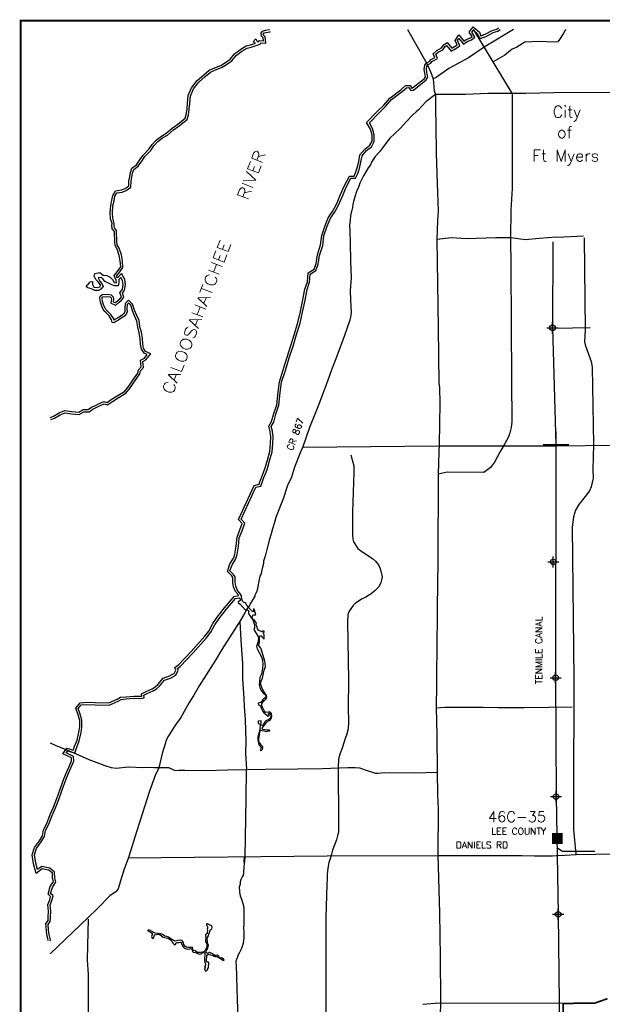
# Model space of a CAD drawing. Extents: x 195000 to 325707, y 776133 to 842767.
# Tile 2 of 7: x 196129 to 222351, y 798445 to 842767. Entities that reach past the tile are written whole.
import ezdxf
from ezdxf.enums import TextEntityAlignment as Align

# ---------------------------------------------------------------- set-up
doc = ezdxf.new("R2010")
doc.units = 0
doc.header["$LTSCALE"] = 800
doc.header["$PDMODE"] = 34
doc.header["$PDSIZE"] = 250
doc.linetypes.add('STREAM', pattern=[0])
for name, color, linetype in [('BORDER', 1, 'CONTINUOUS'), ('MAJROADS', 9, 'CONTINUOUS'), ('RDS', 1, 'CONTINUOUS'), ('RECORDERS', 14, 'CONTINUOUS'), ('SEC', 2, 'CONTINUOUS'), ('TEXT', 7, 'CONTINUOUS'), ('TRUNKS', 5, 'STREAM'), ('TSHIPS', 7, 'CONTINUOUS'), ('WATER', 4, 'CONTINUOUS'), ('WSHEDS', 11, 'CONTINUOUS')]:
    doc.layers.add(name, color=color, linetype=linetype)
doc.styles.get("Standard").update_dxf_attribs({"font": 'ROMANT'})

# ---------------------------------------------------------------- blocks, each defined once
blk = doc.blocks.new('TWNSHP')
at = {"layer": 'RDS', "color": 0}
for p, q in [((0, 580), (0, -580)), ((-580, 0), (580, 0))]:
    blk.add_line(p, q, dxfattribs=at)
blk = doc.blocks.new('RECORDER')
at = {"layer": 'RECORDERS', "color": 0, "const_width": 492}
blk.add_lwpolyline([(-230, 45), (263, 45)], dxfattribs=at)
at = {"layer": 'RECORDERS', "color": 0}
blk.add_attdef('RECORDER__ID#', text='', height=540, dxfattribs=at).set_placement((33, 1220), align=Align.CENTER)

msp = doc.modelspace()

# ---------------------------------------------------------------- linework, layer by layer
at = {"layer": 'BORDER', "color": 0, "const_width": 90}
msp.add_lwpolyline([(196174, 779122), (295174, 779122), (295174, 842722), (196174, 842722)], close=True, dxfattribs=at)
at = {"layer": 'MAJROADS', "color": 0}
for points in [[(213587, 842330), (214455, 840789), (214637, 840394), (214686, 840276), (214735, 840100), (214790, 839563), (214839, 839395), (214842, 838742), (214854, 838038), (214877, 836739), (214918, 835415), (214959, 834141), (214930, 833722), (214907, 832876), (214962, 828896), (214993, 826398), (215026, 826214), (215045, 825485), (215030, 824588), (215015, 823642), (214987, 823307), (214963, 822310), (214942, 818388), (214918, 816311), (214922, 815632), (214908, 814911), (214893, 812934), (214893, 812859), (214868, 811795), (214909, 810563), (214922, 808929), (214931, 807856), (214960, 807253), (214945, 805175), (215017, 802543), (215053, 800565), (215064, 798655), (215057, 797784)], [(218347, 842330), (217041, 841524), (216326, 841043), (215770, 840754), (215451, 840564), (214869, 840166), (214735, 840100)], [(216542, 842330), (216550, 842317), (218293, 839424), (218294, 836841), (218298, 835165), (218240, 834210), (218214, 832954), (218238, 831638), (218258, 826543), (218278, 824666), (218250, 824407), (218182, 824172), (218122, 823989), (217943, 823655), (217739, 823304), (217501, 822845), (217324, 822604), (217012, 822388), (215370, 822392), (214963, 822310)], [(220732, 842330), (220665, 842260), (220597, 842135), (220427, 841868), (220351, 841777), (220192, 841753), (219505, 841783), (218859, 841754), (218506, 841530), (218296, 841440), (217958, 841174), (217445, 840876)], [(245084, 834470), (244800, 834598), (244524, 834667), (241248, 835881), (237513, 837291), (231228, 839408), (230651, 839571), (230341, 839565), (225405, 839493), (222791, 839495), (220177, 839481), (218911, 839441), (218911, 839441), (217219, 839445), (216196, 839402), (215258, 839401), (214839, 839395)], [(214839, 839395), (214407, 839072), (214086, 838714), (214001, 838648), (213799, 838456), (213529, 838165), (213275, 837882), (213014, 837641), (212794, 837441), (212549, 837116), (212320, 836825), (212134, 836608), (212067, 836517), (211957, 836350), (211922, 836233), (211812, 836091), (211710, 835924), (211600, 835732), (211515, 835557), (211438, 835407), (211378, 835231), (211293, 835031), (211216, 834797), (211156, 834588), (211130, 834462), (211104, 834312), (211078, 834186), (211052, 834086), (211025, 833943), (211007, 833759), (210980, 833508), (210987, 833248), (211000, 832737), (211019, 831890), (211055, 831153), (211009, 830583), (211023, 830148), (211044, 829586), (211025, 829377), (210991, 829243), (210743, 828549), (210409, 827621), (210144, 826953), (209939, 826376), (209606, 825491), (209179, 824413), (208879, 823535), (208751, 823268), (208503, 822624), (208358, 822181), (208187, 821797), (207990, 821204), (207666, 820410), (207580, 820084), (207503, 819841), (207442, 819616), (207373, 819382), (207253, 818922), (207175, 818612), (207106, 818386), (207097, 818294), (207045, 818060), (206985, 817792), (206934, 817717), (206803, 817031), (206744, 816923), (206718, 816864), (206709, 816822), (206667, 816739), (206506, 816472), (206455, 816372), (206362, 816263), (206268, 816071), (206056, 815704), (205810, 815337), (205234, 814420), (204945, 813936), (204521, 813269), (204207, 812777), (203970, 812359), (203758, 812034), (203376, 811358), (203113, 810975), (202884, 810624), (202800, 810483), (202723, 810324), (202680, 810173), (202534, 809739), (202395, 809095), (202225, 808752), (201977, 808034), (201403, 806261), (201025, 805049), (200837, 804523), (200717, 804155), (200562, 803645), (200469, 803520), (200183, 803321), (199625, 802763), (199195, 802331), (197500, 800714)], [(221508, 833029), (220317, 832963), (220259, 832980), (219513, 832910), (218892, 832856), (218214, 832954), (217552, 832942), (216245, 832901), (215558, 832940), (214907, 832876)], [(221528, 832948), (221582, 828818), (221556, 828259), (221587, 828137), (221847, 827387), (221898, 827132), (221959, 823650), (221929, 822499), (221935, 822126), (221857, 821743), (221773, 821564), (221579, 821308), (221301, 820943), (221147, 820695), (221048, 820386), (220995, 819917), (221071, 813091), (221053, 807739), (221048, 806316), (221153, 805208)], [(239660, 829126), (237457, 829120), (234803, 829119), (233653, 829063), (233231, 829009), (232918, 828901), (232310, 828621), (231897, 828296), (227549, 824271), (227303, 824083), (227108, 823981), (226597, 823779), (226362, 823725), (225508, 823624), (220257, 823576), (214987, 823563), (208874, 823508)], [(211040, 823186), (211089, 822948), (211168, 822677), (211161, 822397), (211113, 820595), (211101, 820020), (211103, 819566), (211123, 819388), (211160, 819267), (211346, 818964), (211525, 818828), (212007, 818511), (212148, 818396), (212274, 818233), (212354, 818064), (212439, 817688), (212380, 817414), (212284, 817221), (212132, 817065), (211953, 816915), (211704, 816776), (211509, 816682), (211223, 816485), (211142, 816396), (210952, 816148), (210892, 815985), (210887, 815643), (210922, 813052), (210915, 811787), (210925, 811158), (210916, 810844), (210841, 810561), (210778, 810416), (210641, 809977), (210534, 809699), (210482, 809487), (210462, 809106), (210461, 808408), (210478, 807331), (210473, 806194), (210453, 806089), (210384, 805845), (210211, 805380), (210162, 805210), (210096, 804990), (210050, 804830), (210001, 804573), (209966, 804307), (209970, 804075), (209954, 803833), (209907, 802355), (209907, 799718), (209907, 797808)], [(206031, 815676), (206075, 814838), (206151, 813765), (206154, 813095), (206223, 812214), (206237, 811854), (206275, 811267), (206301, 810287), (206297, 809742), (206333, 809030)], [(214868, 811795), (215270, 811824), (216125, 811817), (216476, 811815), (216988, 811819), (217658, 811806), (218823, 811806), (219954, 811823), (220993, 811832)], [(197500, 810214), (197728, 810117), (198530, 809776), (199248, 809460), (199958, 809195), (200242, 809101), (200477, 809074), (201030, 809128), (201675, 809107), (201985, 809121), (202195, 809111), (202521, 809109), (202723, 809107), (202831, 809106), (202932, 809055), (203048, 808996), (203157, 808970), (203291, 808985), (203568, 808983), (204473, 808977), (205478, 808994), (207179, 809032), (208638, 809046), (209760, 809062), (210900, 809112), (211235, 809110), (211428, 809083), (211771, 808972), (212147, 808852), (212264, 808851), (212566, 808882), (213915, 808863), (214921, 808898)], [(206243, 804751), (206276, 805068), (206320, 807716), (206333, 809030)], [(228166, 805055), (227887, 805077), (227238, 805166), (226967, 805208), (225526, 805241), (221175, 805179), (220681, 805144), (220295, 805132), (220103, 805112), (219301, 805119), (218736, 805134), (214975, 805123), (209970, 805116), (201018, 805030)], [(205972, 797555), (205938, 798644), (205896, 799667), (205883, 800220), (205875, 800312), (205867, 800396), (205885, 800446), (205919, 800513), (205970, 800680), (206038, 800789), (206106, 800939), (206174, 801106), (206208, 801190), (206227, 801458), (206229, 801684), (206214, 801885), (206232, 802053), (206234, 802363), (206235, 802547), (206237, 802740), (206221, 802874), (206180, 802966), (206123, 803168), (206073, 803311), (206033, 803512), (206026, 803730), (206061, 803872), (206070, 803973), (206096, 804081), (206147, 804173), (206198, 804248), (206224, 804382), (206234, 804634), (206243, 804751), (206236, 804910), (206245, 805069)], [(199210, 802284), (199185, 801090), (199172, 800453), (199217, 799783), (199212, 798023), (199255, 797143), (199227, 796724), (199217, 796456), (199257, 796238), (199290, 796121), (199348, 796045), (199414, 795969), (199489, 795910), (199597, 795825)], [(222576, 798696), (222012, 798498), (220401, 798482), (215005, 798491), (214271, 798441)]]:
    msp.add_lwpolyline(points, dxfattribs=at)
at = {"layer": 'SEC', "color": 0}
for p in [(220108, 828898), (220143, 818358), (220249, 813146), (220270, 807792), (220367, 802496)]:
    msp.add_point(p, dxfattribs=at)
at = {"layer": 'TRUNKS', "color": 0}
msp.add_line((220211, 828880), (221800, 828904), dxfattribs=at)
at = {"layer": 'TRUNKS', "color": 0, "linetype": 'STREAM'}
msp.add_lwpolyline([(220129, 832770), (220108, 828898), (220264, 823644), (220249, 813146), (220270, 807792), (220367, 802496), (220422, 797167), (220477, 791896), (220484, 789283), (220622, 788954), (220780, 788573), (220767, 788350), (220701, 788101), (220609, 787943), (220466, 787717), (220488, 787495), (220490, 786517), (220495, 781272), (220522, 779500)], dxfattribs=at)
at = {"layer": 'TRUNKS', "color": 0}
msp.add_lwpolyline([(220312, 805502), (220567, 805332), (222016, 805331)], dxfattribs=at)
at = {"layer": 'WATER', "color": 0}
for points in [[(197402, 801320), (197408, 801346), (197355, 801573), (197330, 801774), (197312, 802071), (197408, 802210), (197416, 802373), (197426, 802643), (197401, 802936), (197483, 803152), (197519, 803298), (197410, 803401), (197507, 803749), (197651, 803975), (197611, 804118), (197598, 804347), (197441, 804486), (197143, 804542), (196865, 804340), (196753, 804772), (196693, 805178), (196798, 805508), (197016, 805809), (197148, 806032), (197200, 806306), (197356, 806589), (197499, 806985), (197644, 807322), (197804, 807703), (197948, 808127), (198119, 808589), (198239, 808884), (198358, 809153), (198467, 809405), (198457, 809540), (198064, 809720), (198258, 809976), (198546, 809883), (198586, 810015), (198712, 810329), (198795, 810702), (198829, 810934), (198830, 811216), (198761, 811475), (198653, 811776), (198851, 812021), (199150, 812039), (199532, 812028), (200137, 812009), (200521, 812179), (200671, 812271), (200921, 812288), (201278, 812320), (201551, 812311), (201619, 812320), (201613, 812416), (201815, 812533), (202091, 812648), (202229, 812731), (202350, 812837), (202591, 813127), (202878, 813224), (203084, 813337), (203154, 813491), (203107, 813599), (203298, 813741), (203847, 814325), (204467, 815013), (204645, 815244), (204822, 815585), (205021, 815867), (205353, 816296), (205782, 816809), (205984, 816843), (205959, 816889), (205843, 817023), (205758, 817233), (205723, 817437), (205724, 817651), (205671, 817735), (205476, 817931), (205594, 818269), (205769, 818541), (205815, 818713), (205875, 819073), (205911, 819469), (206043, 819798), (206142, 820083), (205980, 820264), (206689, 821806), (206907, 821853), (206942, 821968), (207028, 822188), (207121, 822429), (207179, 822600), (207281, 822940), (207389, 823331), (207415, 823689), (207433, 823989), (207403, 824234), (207346, 824468), (207469, 824683), (207561, 825041), (207695, 825436), (207755, 825995), (207818, 826465), (207991, 827009), (208170, 827577), (208340, 828095), (208493, 828621), (208654, 829136), (208765, 829624), (208859, 830083), (208964, 830642), (209081, 830970), (209111, 831376), (209378, 831543), (209472, 831786), (209533, 832175), (209669, 832625), (209721, 833053), (209871, 833501), (210029, 833882), (210210, 834137), (210357, 834396), (210448, 834599), (210575, 834899), (210729, 835270), (210971, 835729), (211178, 835728), (211249, 835874), (211323, 836098), (211390, 836367), (211445, 836682), (211663, 836945), (211883, 837113), (211987, 837306), (211989, 837569), (211914, 837836), (211742, 838134), (212216, 838632), (212525, 838921), (212790, 839241), (213276, 839612), (213493, 839798), (213703, 839812), (213781, 839686), (213806, 839692), (214348, 840125), (214398, 840200), (214375, 840287), (214341, 840532), (214363, 840723), (214445, 840831), (214568, 840888), (214616, 840958), (214721, 841020), (214812, 841070), (214745, 841236), (214906, 841383), (215107, 841494), (215213, 841639), (215363, 841744), (215572, 841481), (215624, 841516), (215818, 841629), (215725, 841831), (215888, 842085), (216118, 841803), (216219, 841868), (216416, 841949), (216487, 842004), (216366, 842211), (216537, 842443), (216818, 842198), (216891, 842037), (217078, 842108), (217394, 842285), (217602, 842340), (217682, 842407)], [(197500, 801299), (197511, 801347), (197453, 801590), (197429, 801783), (197414, 802043), (197507, 802176), (197516, 802369), (197526, 802645), (197503, 802922), (197579, 803122), (197630, 803331), (197522, 803432), (197599, 803708), (197760, 803958), (197710, 804135), (197695, 804394), (197487, 804580), (197119, 804649), (196925, 804507), (196851, 804792), (196795, 805170), (196889, 805462), (197100, 805754), (197243, 805996), (197295, 806272), (197447, 806548), (197592, 806949), (197736, 807283), (197897, 807667), (198042, 808093), (198212, 808553), (198331, 808845), (198450, 809113), (198568, 809388), (198553, 809606), (198219, 809759), (198295, 809859), (198612, 809756), (198681, 809982), (198808, 810300), (198894, 810684), (198929, 810927), (198930, 811228), (198856, 811505), (198766, 811757), (198901, 811924), (199152, 811939), (199529, 811928), (200157, 811908), (200568, 812090), (200702, 812173), (200928, 812189), (201280, 812220), (201557, 812210), (201724, 812234), (201717, 812360), (201859, 812443), (202136, 812559), (202288, 812650), (202422, 812767), (202650, 813042), (202918, 813132), (203162, 813265), (203264, 813490), (203230, 813566), (203365, 813666), (203921, 814257), (204544, 814949), (204730, 815190), (204908, 815533), (205102, 815808), (205431, 816233), (205835, 816717), (206028, 816749), (206040, 816724), (206053, 816658), (206054, 816619), (205960, 816566), (205967, 816527), (206050, 816453), (206295, 816194), (206356, 816238), (206439, 816144), (206420, 816101), (206427, 816037), (206556, 815831), (206615, 815750), (206690, 815521), (206702, 815392), (206673, 815322), (206871, 814967), (206865, 814755), (206785, 814572), (206798, 814502), (206818, 814445), (206992, 814123), (207060, 813944), (207067, 813712), (207044, 813470), (207012, 813302), (206942, 813149), (206919, 812981), (206909, 812821), (206942, 812710), (206992, 812566), (207128, 812399), (207168, 812388), (207200, 812346), (207209, 812290), (207175, 812242), (207074, 812147), (206998, 812051), (206865, 812007), (206874, 811931), (206964, 811881), (207019, 811752), (207078, 811632), (207135, 811556), (207221, 811491), (207267, 811434), (207302, 811415), (207363, 811430), (207363, 811474), (207330, 811517), (207343, 811552), (207356, 811563), (207378, 811546), (207426, 811509), (207426, 811404), (207405, 811317), (207335, 811262), (207213, 811211), (207145, 811139), (207095, 811058), (207072, 811010), (207021, 810999), (206973, 811023), (206995, 811084), (206997, 811149), (207001, 811200), (206868, 811186), (206860, 811081), (206929, 811068), (206947, 811005), (206930, 810831), (206909, 810697), (206846, 810466), (206847, 810343), (206875, 810213), (206911, 810106), (206976, 810036), (206992, 810003), (206983, 809953), (206953, 809903), (206970, 809872), (207001, 809864), (207060, 809929), (207075, 809988), (207070, 810036), (207007, 810082), (206948, 810178), (206897, 810282), (206899, 810387), (206931, 810682), (206952, 810750), (206978, 810778), (207046, 810774), (207138, 810753), (207223, 810731), (207273, 810736), (207347, 810753), (207380, 810760), (207367, 810790), (207291, 810779), (207072, 810809), (207039, 810844), (207046, 810872), (207081, 810929), (207163, 811043), (207248, 811144), (207300, 811188), (207403, 811242), (207457, 811336), (207483, 811426), (207456, 811529), (207415, 811585), (207391, 811609), (207314, 811596), (207205, 811582), (207166, 811617), (207115, 811693), (207029, 811881), (207034, 811979), (207127, 812099), (207218, 812200), (207247, 812266), (207216, 812375), (207174, 812442), (207113, 812521), (207042, 812660), (206998, 812798), (206967, 812891), (206991, 812985), (207052, 813132), (207086, 813276), (207133, 813492), (207190, 813650), (207167, 813894), (207090, 814145), (207041, 814295), (206980, 814472), (206918, 814546), (206883, 814633), (206918, 814736), (206926, 814845), (206924, 814941), (206943, 814998), (206958, 815039), (206984, 815044), (207022, 814989), (207085, 814924), (207124, 814894), (207135, 814896), (207133, 815071), (207091, 815162), (207128, 815197), (207128, 815239), (207062, 815249), (207030, 815219), (206964, 815240), (206887, 815279), (206837, 815342), (206813, 815417), (206784, 815497), (206767, 815556), (206788, 815598), (206707, 815709), (206598, 815811), (206613, 815909), (206625, 815962), (206669, 815982), (206735, 815980), (206763, 815982), (206741, 816038), (206677, 816235), (206642, 816237), (206647, 816204), (206649, 816163), (206656, 816126), (206618, 816110), (206583, 816154), (206511, 816223), (206448, 816295), (206356, 816417), (206290, 816515), (206211, 816532), (206154, 816593), (206130, 816680), (206108, 816825), (206042, 816947), (205929, 817076), (205855, 817261), (205823, 817445), (205824, 817680), (205749, 817797), (205591, 817957), (205685, 818225), (205862, 818500), (205913, 818692), (205974, 819060), (206010, 819445), (206137, 819763), (206256, 820106), (206098, 820282), (206759, 821719), (206985, 821768), (207037, 821935), (207122, 822152), (207215, 822395), (207275, 822570), (207377, 822913), (207488, 823314), (207515, 823682), (207534, 823992), (207502, 824252), (207452, 824453), (207562, 824645), (207657, 825013), (207793, 825414), (207855, 825983), (207916, 826443), (208086, 826978), (208265, 827547), (208435, 828065), (208589, 828592), (208751, 829110), (208863, 829603), (208957, 830063), (209061, 830615), (209180, 830950), (209207, 831318), (209459, 831476), (209570, 831760), (209630, 832153), (209767, 832604), (209820, 833031), (209964, 833466), (210117, 833833), (210294, 834084), (210446, 834351), (210540, 834559), (210667, 834860), (210820, 835228), (211031, 835629), (211241, 835627), (211342, 835836), (211419, 836070), (211487, 836346), (211539, 836639), (211733, 836872), (211960, 837047), (212087, 837281), (212089, 837582), (212007, 837876), (211866, 838119), (212287, 838561), (212598, 838852), (212860, 839169), (213339, 839534), (213532, 839701), (213650, 839709), (213733, 839574), (213850, 839599), (214422, 840056), (214506, 840181), (214474, 840307), (214441, 840533), (214459, 840684), (214510, 840751), (214636, 840808), (214686, 840884), (214770, 840933), (214938, 841024), (214864, 841209), (214965, 841301), (215175, 841417), (215284, 841567), (215343, 841608), (215551, 841348), (215677, 841431), (215946, 841588), (215839, 841823), (215898, 841915), (216097, 841671), (216265, 841779), (216467, 841862), (216618, 841978), (216485, 842205), (216553, 842297), (216736, 842137), (216827, 841935), (216903, 841935), (217121, 842017), (217432, 842191), (217650, 842249), (217747, 842330)], [(197500, 824864), (197647, 824923), (197908, 825072), (198160, 825171), (198478, 825127), (198646, 825109), (198788, 825099), (198990, 825215), (199216, 825214), (199367, 825330), (199535, 825396), (199678, 825470), (199922, 825578), (200064, 825535), (200249, 825668), (200510, 825833), (200846, 826032), (201041, 826274), (201218, 826541), (201447, 826857), (201473, 827008), (201591, 827141), (201560, 827443), (201744, 827534), (201871, 827692), (201729, 827760), (201613, 827937), (201573, 828155), (201558, 828415), (201509, 828675), (201444, 828926), (201404, 829203), (201305, 829405), (201206, 829657), (201124, 829909), (201032, 830001), (200973, 829943), (200955, 829759), (200971, 829600), (200869, 829433), (200701, 829325), (200575, 829242), (200457, 829184), (200373, 829118), (200289, 829135), (200265, 829261), (200149, 829429), (200024, 829564), (199916, 829665), (199825, 829867), (199759, 830052), (199736, 830236), (199745, 830328), (199845, 830395), (200080, 830410), (200247, 830384), (200339, 830291), (200355, 830182), (200338, 830073), (200438, 830030), (200539, 830122), (200640, 830205), (200708, 830297), (200642, 830473), (200752, 830631), (200787, 830849), (200763, 831033), (200688, 831168), (200596, 831068), (200586, 830934), (200560, 830784), (200393, 830793), (200242, 830844), (200092, 830929), (199958, 830989), (199867, 831106), (199775, 831157), (199658, 831150), (199741, 830990), (199824, 830889), (199881, 830763), (199788, 830638), (199671, 830580), (199512, 830581), (199386, 830632), (199261, 830675), (199203, 830701), (199128, 830785), (199229, 830876), (199297, 830968), (199405, 830976), (199405, 830850), (199462, 830732), (199613, 830706), (199747, 830739), (199765, 830839), (199665, 830965), (199557, 831067), (199482, 831218), (199517, 831335), (199743, 831384), (199885, 831274), (200044, 831248), (200194, 831171), (200311, 831078), (200385, 830944), (200486, 830926), (200478, 831052), (200404, 831162), (200387, 831254), (200472, 831354), (200556, 831470), (200675, 831637), (200651, 831905), (200611, 832157), (200521, 832442), (200422, 832602), (200406, 832753), (200392, 833239), (200293, 833357), (200277, 833516), (200286, 833591), (200220, 833810), (200205, 834069), (200224, 834396), (200276, 834639), (200320, 834856), (200438, 835056), (200715, 835105), (200874, 835171), (201034, 835287), (201044, 835505), (201079, 835689), (201114, 835889), (201182, 836090), (201384, 836239), (201537, 836456), (201680, 836665), (201950, 836948), (202086, 837148), (202280, 837356), (202507, 837530), (202717, 837654), (202995, 837887), (203248, 838070), (203416, 838203), (203576, 838335), (203628, 838503), (203663, 838745), (203681, 839005), (203717, 839348), (203862, 839699), (204115, 840024), (204410, 840290), (204663, 840489), (204907, 840605), (205175, 840704), (205344, 840803), (205605, 840994), (205799, 841236), (206077, 841435), (206329, 841584), (206522, 841633), (206749, 841707), (206632, 841766), (206758, 841908), (206816, 841790), (206883, 841764), (206917, 841831), (207101, 841821), (207085, 841956), (207010, 842031), (207003, 842157), (207062, 842257), (207196, 842290), (207356, 842322), (207376, 842330)], [(197537, 824771), (197691, 824833), (197951, 824981), (198172, 825068), (198466, 825027), (198637, 825009), (198811, 824998), (199016, 825115), (199249, 825114), (199417, 825242), (199577, 825305), (199722, 825380), (199928, 825471), (200082, 825425), (200305, 825585), (200562, 825748), (200913, 825955), (201121, 826215), (201301, 826484), (201541, 826818), (201566, 826963), (201695, 827108), (201666, 827384), (201809, 827454), (202028, 827728), (201797, 827838), (201708, 827975), (201672, 828167), (201657, 828427), (201607, 828696), (201542, 828946), (201501, 829233), (201396, 829445), (201300, 829690), (201212, 829962), (201033, 830143), (200877, 829989), (200855, 829759), (200868, 829623), (200796, 829505), (200647, 829409), (200525, 829329), (200404, 829269), (200370, 829243), (200359, 829301), (200227, 829492), (200095, 829635), (199999, 829725), (199918, 829904), (199857, 830075), (199836, 830238), (199839, 830271), (199878, 830297), (200076, 830309), (200199, 830290), (200245, 830244), (200254, 830182), (200226, 830012), (200457, 829913), (200604, 830046), (200713, 830136), (200820, 830281), (200754, 830459), (200847, 830593), (200888, 830847), (200860, 831065), (200709, 831337), (200534, 831148), (200487, 831217), (200551, 831292), (200638, 831412), (200778, 831609), (200751, 831918), (200709, 832180), (200613, 832484), (200519, 832635), (200506, 832760), (200491, 833277), (200389, 833398), (200378, 833515), (200388, 833600), (200319, 833827), (200305, 834069), (200324, 834383), (200374, 834618), (200414, 834820), (200501, 834966), (200743, 835008), (200924, 835083), (201132, 835234), (201144, 835493), (201177, 835671), (201211, 835865), (201267, 836028), (201457, 836169), (201619, 836399), (201758, 836601), (202028, 836885), (202164, 837085), (202347, 837282), (202563, 837447), (202775, 837572), (203057, 837808), (203308, 837990), (203479, 838125), (203663, 838278), (203726, 838481), (203762, 838735), (203781, 838996), (203815, 839323), (203949, 839648), (204189, 839956), (204475, 840213), (204716, 840404), (204945, 840513), (205218, 840613), (205399, 840719), (205674, 840921), (205868, 841162), (206131, 841351), (206367, 841490), (206550, 841537), (206945, 841665), (206977, 841728), (207214, 841715), (207181, 842001), (207108, 842075), (207105, 842133), (207127, 842170), (207218, 842192), (207384, 842226), (207412, 842237)]]:
    msp.add_lwpolyline(points, dxfattribs=at)
msp.add_lwpolyline([(201889, 801755), (202050, 801681), (202105, 801638), (202118, 801618), (202094, 801581), (202064, 801502), (202082, 801448), (202095, 801422), (202143, 801409), (202158, 801417), (202178, 801509), (202201, 801566), (202214, 801579), (202358, 801595), (202444, 801578), (202592, 801469), (202778, 801424), (202826, 801404), (202944, 801333), (202993, 801241), (203034, 801176), (203063, 801154), (203089, 801132), (203141, 801135), (203163, 801172), (203152, 801198), (203172, 801213), (203200, 801222), (203287, 801229), (203357, 801247), (203383, 801220), (203418, 801188), (203473, 801051), (203552, 800977), (203618, 800944), (203703, 800931), (203784, 800936), (203836, 800953), (203862, 800951), (203882, 800908), (203900, 800851), (203904, 800818), (203933, 800799), (204033, 800773), (204171, 800710), (204219, 800695), (204284, 800715), (204326, 800752), (204387, 800772), (204420, 800781), (204468, 800757), (204440, 800405), (204462, 800349), (204478, 800294), (204500, 800235), (204476, 800202), (204470, 800159), (204444, 800135), (204479, 800089), (204472, 800065), (204453, 800036), (204459, 800002), (204472, 799960), (204499, 799941), (204523, 799952), (204558, 799960), (204581, 799995), (204579, 800030), (204614, 800065), (204631, 800089), (204635, 800316), (204628, 800343), (204583, 800340), (204534, 800351), (204549, 800650), (204616, 800701), (204721, 800675), (204800, 800660), (204876, 800618), (204948, 800597), (205018, 800593), (205305, 800415), (205327, 800445), (205305, 800476), (205241, 800519), (205219, 800537), (205178, 800534), (205143, 800525), (205112, 800573), (205090, 800621), (205068, 800639), (205040, 800658), (205038, 800663), (204968, 800638), (204918, 800647), (204863, 800688), (204776, 800727), (204684, 800777), (204666, 800779), (204629, 800751), (204583, 800738), (204533, 800777), (204509, 800820), (204539, 800866), (204591, 800973), (204626, 801100), (204597, 801174), (204575, 801266), (204566, 801381), (204586, 801445), (204622, 801526), (204642, 801598), (204672, 801683), (204696, 801762), (204722, 801819), (204772, 801825), (204791, 801911), (204776, 801982), (204708, 802008), (204636, 802037), (204588, 802067), (204542, 802065), (204536, 802014), (204573, 801982), (204586, 801947), (204584, 801866), (204571, 801825), (204580, 801766), (204567, 801694), (204565, 801630), (204498, 801573), (204485, 801534), (204511, 801458), (204509, 801410), (204499, 801325), (204494, 801252), (204530, 801194), (204545, 801152), (204556, 801069), (204541, 800988), (204489, 800914), (204463, 800846), (204426, 800827), (204354, 800796), (204273, 800774), (204134, 800780), (204033, 800845), (203967, 800871), (203939, 800884), (203926, 800943), (203902, 800995), (203899, 801015), (203825, 800997), (203696, 801008), (203618, 801020), (203561, 801068), (203523, 801140), (203501, 801208), (203451, 801284), (203427, 801312), (203359, 801334), (203246, 801316), (203115, 801294), (203043, 801329), (202927, 801398), (202824, 801474), (202745, 801496), (202666, 801506), (202559, 801587), (202465, 801624), (202229, 801649), (201971, 801781), (201921, 801790), (201891, 801768)], close=True, dxfattribs=at)
at = {"layer": 'WSHEDS', "color": 0, "const_width": 75}
msp.add_lwpolyline([(220605, 797169), (220592, 798484), (222012, 798498), (222576, 798696)], dxfattribs=at)

# ---------------------------------------------------------------- block references
at = {"layer": 'RECORDERS', "color": 0}
ref = msp.add_blockref('RECORDER', (220310, 805859), dxfattribs=at)
ref.add_attrib('RECORDER__ID#', '46C-35', dxfattribs={"color": 0, "height": 480}).set_placement((218513, 806645), align=Align.CENTER)
at = {"layer": 'TSHIPS', "color": 0}
msp.add_blockref('TWNSHP', (220264, 823644), dxfattribs=at)

# ---------------------------------------------------------------- texts
at = {"layer": 'RECORDERS', "color": 0}
msp.add_text('LEE COUNTY', height=300, dxfattribs=at).set_placement((218591, 806083), align=Align.CENTER)
at = {"layer": 'TEXT', "color": 0}
for s, p in [('City', (220764, 838358)), ('of', (220668, 837440)), ('Ft Myers', (220696, 836383))]:
    msp.add_text(s, height=525, dxfattribs=at).set_placement(p, align=Align.CENTER)
for s, rotation, p in [('CR 867', 70, (208416, 823342)), ('TENMILE CANAL', 90, (219638, 812851))]:
    msp.add_text(s, height=300, rotation=rotation, dxfattribs=at).set_placement(p)
msp.add_text('DANIELS RD', height=300, dxfattribs=at).set_placement((215759, 805466))
at = {"layer": 'WATER', "color": 0}
msp.add_text('CALOOSAHATCHEE   RIVER', height=523.8, rotation=68.8493, dxfattribs=at).set_placement((203004, 825852), (207225, 836763), align=Align.ALIGNED)

doc.saveas('drawing.dxf')
